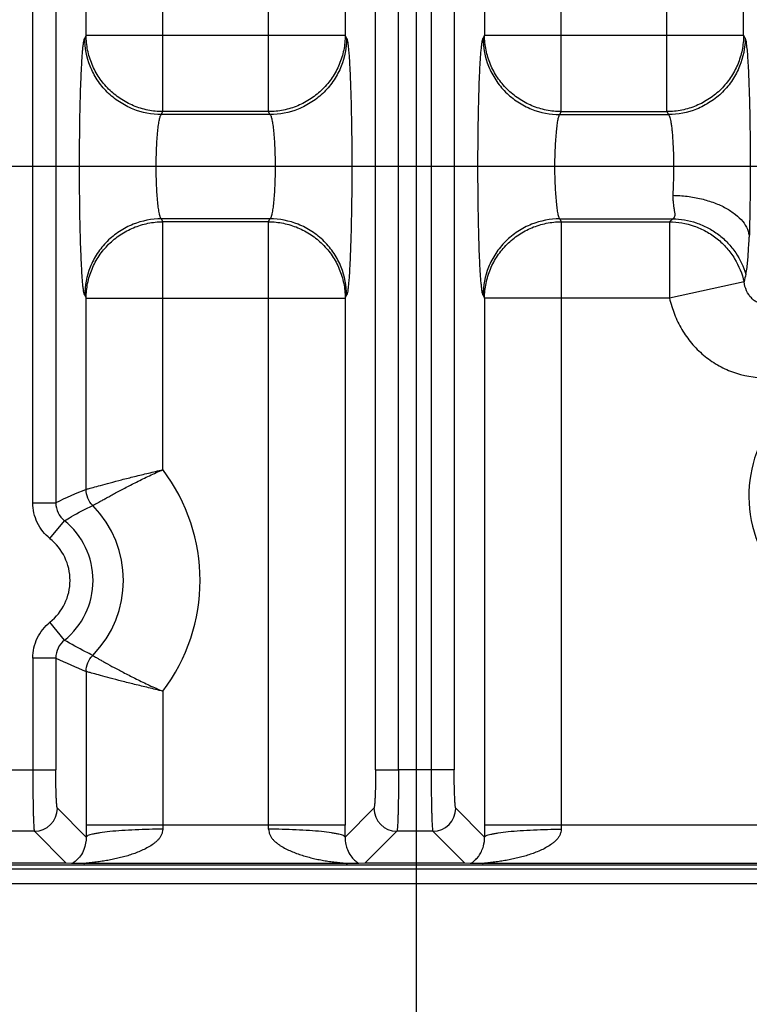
# Model space of a CAD drawing. Header units: inches. Extents: x 0 to 34, y 0 to 22.
# Tile 5 of 57: x 9.5 to 10.4, y 9.2 to 10.5. Entities that reach past the tile are written whole.
import ezdxf

# ---------------------------------------------------------------- set-up
doc = ezdxf.new("R2010")
doc.units = ezdxf.units.IN
doc.header["$LTSCALE"] = 1.87
doc.header["$MEASUREMENT"] = 0
doc.layers.get('0').update_dxf_attribs({"linetype": 'CONTINUOUS'})
doc.layers.add('DIMENSIONS', color=7, linetype='CONTINUOUS')
doc.styles.get("Standard").update_dxf_attribs({"font": 'txt', "width": 0.8})
doc.dimstyles.new('DIMSTYLE_1', dxfattribs={"dimtxt": 0.125, "dimasz": 0.18, "dimexe": 0.125, "dimexo": 0.0625, "dimgap": 0.09, "dimtad": 0, "dimtih": 1, "dimtoh": 1, "dimzin": 4, "dimdsep": 46, "dimtxsty": 'STANDARD', "dimblk": '_FILLED', "dimblk1": '_FILLED', "dimblk2": '_FILLED', "dimcen": 0.09, "dimadec": 0, "dimazin": 0, "dimtp": 0.01, "dimtm": 0.01, "dimtfac": 1, "dimtofl": 0, "dimtmove": 0, "dimatfit": 3, "dimldrblk": '_FILLED', "dimfxl": 1, "dimtolj": 1, "dimtzin": 4, "dimarcsym": 0})

# ---------------------------------------------------------------- blocks, each defined once
blk = doc.blocks.new('*D0')
at = {"layer": 'DIMENSIONS', "color": 2, "linetype": 'CONTINUOUS'}
blk.add_line((10.822, 10.2592), (8.101, 10.2592), dxfattribs=at)
at = {"layer": 'DIMENSIONS', "color": 2, "linetype": 'CONTINUOUS', "insert": (8.0385, 10.3217), "char_height": 0.125, "width": 1.025, "attachment_point": 3, "rotation": 0.0002, "line_spacing_factor": 0.9}
blk.add_mtext('.93{\\Ftxt.shx;\\W1.000000;\\H0.125000; }[23.7]', dxfattribs=at)
blk = doc.blocks.new('_FILLED')
at = {"color": 0, "linetype": 'BYBLOCK'}
blk.add_solid([(0, 0), (-1, 0.1736), (-1, -0.1736)], dxfattribs=at)
blk = doc.blocks.new('*D1')
at = {"layer": 'DIMENSIONS', "color": 2, "linetype": 'CONTINUOUS'}
blk.add_line((15.7686, 9.3243), (8.101, 9.3243), dxfattribs=at)
at = {"layer": 'DIMENSIONS', "color": 2, "linetype": 'CONTINUOUS', "insert": (8.0385, 9.3868), "char_height": 0.125, "width": 0.725, "attachment_point": 3, "rotation": 0.0002, "line_spacing_factor": 0.9}
blk.add_mtext('.00{\\Ftxt.shx;\\W1.000000;\\H0.125000; }[0]', dxfattribs=at)
blk = doc.blocks.new('*D2')
at = {"layer": 'DIMENSIONS', "color": 2, "linetype": 'CONTINUOUS'}
blk.add_line((9.7851, 11.0592), (8.101, 11.0592), dxfattribs=at)
at = {"layer": 'DIMENSIONS', "color": 2, "linetype": 'CONTINUOUS', "insert": (8.0385, 11.1217), "char_height": 0.125, "width": 1.125, "attachment_point": 3, "rotation": 0.0002, "line_spacing_factor": 0.9}
blk.add_mtext('1.73{\\Ftxt.shx;\\W1.000000;\\H0.125000; }[44.1]', dxfattribs=at)
blk = doc.blocks.new('*D3')
at = {"layer": 'DIMENSIONS', "color": 2, "linetype": 'CONTINUOUS'}
blk.add_line((10.822, 11.8592), (8.101, 11.8592), dxfattribs=at)
at = {"layer": 'DIMENSIONS', "color": 2, "linetype": 'CONTINUOUS', "insert": (8.0385, 11.9217), "char_height": 0.125, "width": 1.125, "attachment_point": 3, "rotation": 0.0002, "line_spacing_factor": 0.9}
blk.add_mtext('2.53{\\Ftxt.shx;\\W1.000000;\\H0.125000; }[64.4]', dxfattribs=at)
blk = doc.blocks.new('*D4')
at = {"layer": 'DIMENSIONS', "color": 2, "linetype": 'CONTINUOUS'}
blk.add_line((9.9726, 10.8716), (9.9726, 8.6368), dxfattribs=at)
at = {"layer": 'DIMENSIONS', "color": 2, "linetype": 'CONTINUOUS', "insert": (9.9101, 8.5743), "char_height": 0.125, "width": 1.125, "attachment_point": 3, "rotation": 90, "line_spacing_factor": 0.9}
blk.add_mtext('1.18{\\Ftxt.shx;\\W1.000000;\\H0.125000; }[30.1]', dxfattribs=at)
blk = doc.blocks.new('*D6')
at = {"layer": 'DIMENSIONS', "color": 2, "linetype": 'CONTINUOUS'}
blk.add_line((11.0095, 10.0716), (11.0095, 8.6368), dxfattribs=at)
at = {"layer": 'DIMENSIONS', "color": 2, "linetype": 'CONTINUOUS', "insert": (10.947, 8.5743), "char_height": 0.125, "width": 1.125, "attachment_point": 3, "rotation": 90, "line_spacing_factor": 0.9}
blk.add_mtext('2.22{\\Ftxt.shx;\\W1.000000;\\H0.125000; }[56.4]', dxfattribs=at)
blk = doc.blocks.new('*D7')
at = {"layer": 'DIMENSIONS', "color": 2, "linetype": 'CONTINUOUS'}
blk.add_line((16.7205, 10.0716), (16.7205, 8.6368), dxfattribs=at)
at = {"layer": 'DIMENSIONS', "color": 2, "linetype": 'CONTINUOUS', "insert": (16.658, 8.5743), "char_height": 0.125, "width": 1.225, "attachment_point": 3, "rotation": 90, "line_spacing_factor": 0.9}
blk.add_mtext('7.93{\\Ftxt.shx;\\W1.000000;\\H0.125000; }[201.5]', dxfattribs=at)
blk = doc.blocks.new('*D8')
at = {"layer": 'DIMENSIONS', "color": 2, "linetype": 'CONTINUOUS'}
blk.add_line((22.9515, 10.0716), (22.9515, 8.6368), dxfattribs=at)
at = {"layer": 'DIMENSIONS', "color": 2, "linetype": 'CONTINUOUS', "insert": (22.889, 8.5743), "char_height": 0.125, "width": 1.325, "attachment_point": 3, "rotation": 90, "line_spacing_factor": 0.9}
blk.add_mtext('14.16{\\Ftxt.shx;\\W1.000000;\\H0.125000; }[359.7]', dxfattribs=at)
blk = doc.blocks.new('*D9')
at = {"layer": 'DIMENSIONS', "color": 2, "linetype": 'CONTINUOUS'}
blk.add_line((23.9905, 10.8716), (23.9905, 8.6368), dxfattribs=at)
at = {"layer": 'DIMENSIONS', "color": 2, "linetype": 'CONTINUOUS', "insert": (23.928, 8.5743), "char_height": 0.125, "width": 1.325, "attachment_point": 3, "rotation": 90, "line_spacing_factor": 0.9}
blk.add_mtext('15.20{\\Ftxt.shx;\\W1.000000;\\H0.125000; }[386.1]', dxfattribs=at)

msp = doc.modelspace()

# ---------------------------------------------------------------- linework, layer by layer
at = {"color": 7, "linetype": 'CONTINUOUS'}
for p, q in [((9.4729, 9.8209), (9.4729, 12.2966)), ((9.5029, 12.2966), (9.5029, 9.8209)), ((9.6423, 10.3305), (9.6423, 11.787)), ((10.2994, 10.3305), (10.2994, 11.787)), ((9.5424, 10.4301), (9.5424, 11.6874)), ((10.3993, 10.4301), (10.3993, 11.6874)), ((9.88, 10.8563), (9.88, 10.4301)), ((9.9196, 9.4728), (9.9196, 10.8616)), ((9.9495, 9.4728), (9.9495, 10.8616)), ((9.9921, 10.8616), (9.9921, 9.4728)), ((10.0221, 10.8616), (10.0221, 9.4728)), ((10.0616, 10.8564), (10.0616, 10.4301)), ((9.7801, 10.3305), (9.7801, 10.8198)), ((10.1615, 10.3305), (10.1615, 10.8198)), ((9.5424, 10.4301), (9.5405, 10.4263)), ((9.5424, 10.4301), (9.88, 10.4301)), ((9.8819, 10.4263), (9.88, 10.4301)), ((10.0616, 10.4301), (10.0597, 10.4263)), ((10.0616, 10.4301), (10.3993, 10.4301)), ((10.4012, 10.4263), (10.3993, 10.4301)), ((9.6404, 10.3267), (9.6423, 10.3305)), ((9.782, 10.3267), (9.6404, 10.3267)), ((9.7801, 10.3305), (9.6423, 10.3305)), ((9.782, 10.3267), (9.7801, 10.3305)), ((10.1596, 10.3267), (10.1615, 10.3305)), ((10.1596, 10.3267), (10.3013, 10.3267)), ((10.1615, 10.3305), (10.2994, 10.3305)), ((10.2994, 10.3305), (10.3013, 10.3267)), ((9.6404, 10.1908), (9.6423, 10.187)), ((9.782, 10.1908), (9.6404, 10.1908)), ((9.6423, 9.8641), (9.6423, 10.187)), ((9.7801, 10.187), (9.6423, 10.187)), ((9.7801, 10.187), (9.782, 10.1908)), ((9.7801, 9.4008), (9.7801, 10.187)), ((10.1596, 10.1908), (10.1615, 10.187)), ((10.1596, 10.1908), (10.3068, 10.1908)), ((10.1615, 10.187), (10.1615, 9.4008)), ((10.1615, 10.187), (10.3026, 10.187)), ((10.3026, 10.187), (10.3068, 10.1908)), ((10.3026, 10.187), (10.3026, 10.0874)), ((10.4021, 10.1189), (10.4037, 10.1273)), ((10.3998, 10.1088), (10.3026, 10.0874)), ((9.5405, 10.0912), (9.5424, 10.0874)), ((9.5424, 9.8383), (9.5424, 10.0874)), ((9.5424, 10.0874), (9.88, 10.0874)), ((9.88, 10.0874), (9.8819, 10.0912)), ((9.88, 10.0874), (9.88, 9.4008)), ((10.0597, 10.0912), (10.0616, 10.0874)), ((10.0616, 10.0874), (10.0616, 9.4008)), ((10.3026, 10.0874), (10.0616, 10.0874)), ((9.4729, 9.8209), (9.5029, 9.8209)), ((9.4953, 9.7742), (9.5141, 9.7975)), ((9.5141, 9.642), (9.4953, 9.6653)), ((9.4729, 9.6186), (9.4729, 9.4728)), ((9.5029, 9.6186), (9.4729, 9.6186)), ((9.5029, 9.6186), (9.5029, 9.4728)), ((9.5424, 9.6011), (9.5424, 9.4008)), ((9.6423, 9.5754), (9.6423, 9.4008)), ((9.4303, 9.4728), (9.5029, 9.4728)), ((9.9196, 9.4728), (9.9495, 9.4728)), ((10.0221, 9.4728), (9.9495, 9.4728)), ((9.5424, 9.3854), (9.5049, 9.4229)), ((9.9175, 9.4229), (9.88, 9.3854)), ((10.0617, 9.3854), (10.0242, 9.4229)), ((9.475, 9.3929), (9.4282, 9.3929)), ((9.475, 9.3929), (9.5166, 9.3513)), ((9.88, 9.4008), (9.5424, 9.4008)), ((9.9058, 9.3513), (9.9475, 9.3929)), ((9.9942, 9.3929), (9.9475, 9.3929)), ((9.9942, 9.3929), (10.0358, 9.3513)), ((10.9185, 9.4008), (10.0616, 9.4008)), ((8.8888, 9.3491), (24.5821, 9.3491)), ((11.8162, 9.3437), (8.8996, 9.3437)), ((9.5166, 9.3513), (9.3866, 9.3513)), ((9.5234, 9.3511), (9.5166, 9.3513)), ((9.5404, 9.3508), (9.5248, 9.351)), ((9.882, 9.3508), (9.5404, 9.3508)), ((9.8977, 9.351), (9.882, 9.3508)), ((9.9058, 9.3513), (9.8977, 9.351)), ((10.0358, 9.3513), (9.9058, 9.3513)), ((10.0427, 9.3511), (10.0358, 9.3513)), ((10.0597, 9.3508), (10.044, 9.351)), ((10.9205, 9.3508), (10.0597, 9.3508))]:
    msp.add_line(p, q, dxfattribs=at)
for centre, radius, start, end in [((11.1521, 9.9397), 0.7711, 166.5658, 167.3364), ((10.5716, 9.8297), 0.1655, 111.4776, 80.4161), ((9.4516, 9.7197), 0.2392, 322.87, 37.1281), ((9.8167, 9.1632), 0.7287, 112.1141, 115.5129), ((9.5328, 9.8209), 0.0299, 179.9375, 231.2942), ((9.4516, 9.7197), 0.1393, 315.5173, 44.4783), ((9.4516, 9.7197), 0.0998, 308.7649, 51.2314), ((9.4516, 9.7197), 0.0698, 308.7651, 51.2349), ((9.5328, 9.6186), 0.0299, 128.7073, 180.0694), ((9.8241, 10.293), 0.747, 244.5285, 247.8443), ((9.4749, 9.4229), 0.03, 270.1309, 359.8692), ((9.9475, 9.4229), 0.03, 180.129, 269.871), ((9.9941, 9.4229), 0.03, 270.1309, 359.8692), ((12.9962, 9.4009), 3.4538, 180.001, 180.2574), ((10.0213, 9.4008), 0.379, 180.001, 180.7798), ((9.4016, 9.4008), 0.3786, 359.2199, 359.9995), ((6.448, 9.4008), 3.4321, 359.7418, 359.9998), ((13.5156, 9.4009), 3.454, 180.001, 180.2574), ((10.5405, 9.4008), 0.379, 180.001, 180.7798), ((9.4967, 9.3914), 0.0491, 304.8391, 306.1445), ((9.9188, 9.383), 0.0383, 234.6961, 236.482), ((9.5137, 9.1131), 0.2382, 87.3274, 87.6485), ((10.0329, 9.1131), 0.2382, 87.3274, 87.6485)]:
    msp.add_arc(centre, radius, start, end, dxfattribs=at)
for points, knots in [([(9.6423, 10.3305), (9.6358, 10.3305), (9.6227, 10.3319), (9.6039, 10.3376), (9.5866, 10.3469), (9.5713, 10.3594), (9.5588, 10.3745), (9.5495, 10.3918), (9.5438, 10.4106), (9.5424, 10.4236), (9.5424, 10.4301)], [0, 0, 0, 0, 0.124969, 0.250224, 0.375349, 0.500456, 0.625494, 0.750422, 0.87538, 1, 1, 1, 1]), ([(9.88, 10.4301), (9.88, 10.4236), (9.8787, 10.4106), (9.8729, 10.3918), (9.8636, 10.3745), (9.8511, 10.3594), (9.8359, 10.3469), (9.8185, 10.3376), (9.7997, 10.3319), (9.7866, 10.3305), (9.7801, 10.3305)], [0, 0, 0, 0, 0.12462, 0.249578, 0.374506, 0.499544, 0.624651, 0.749776, 0.875031, 1, 1, 1, 1]), ([(10.1615, 10.3305), (10.155, 10.3305), (10.142, 10.3319), (10.1231, 10.3376), (10.1058, 10.3469), (10.0906, 10.3594), (10.0781, 10.3745), (10.0687, 10.3918), (10.063, 10.4106), (10.0616, 10.4236), (10.0616, 10.4301)], [0, 0, 0, 0, 0.124969, 0.250224, 0.375349, 0.500456, 0.625494, 0.750422, 0.87538, 1, 1, 1, 1]), ([(10.3993, 10.4301), (10.3992, 10.4236), (10.3979, 10.4106), (10.3921, 10.3918), (10.3828, 10.3745), (10.3703, 10.3594), (10.3551, 10.3469), (10.3377, 10.3376), (10.3189, 10.3319), (10.3059, 10.3305), (10.2994, 10.3305)], [0, 0, 0, 0, 0.12462, 0.249578, 0.374506, 0.499544, 0.624651, 0.749776, 0.875031, 1, 1, 1, 1]), ([(9.5405, 10.0912), (9.5404, 10.0915), (9.5401, 10.0922), (9.5396, 10.0941), (9.5391, 10.0972), (9.5384, 10.1021), (9.5378, 10.1083), (9.5372, 10.1158), (9.5367, 10.1245), (9.5362, 10.1344), (9.5355, 10.1497), (9.5348, 10.1709), (9.5342, 10.1984), (9.5339, 10.2281), (9.5338, 10.2587), (9.5339, 10.2894), (9.5342, 10.319), (9.5348, 10.3466), (9.5355, 10.3678), (9.5362, 10.3831), (9.5367, 10.393), (9.5372, 10.4017), (9.5378, 10.4092), (9.5384, 10.4154), (9.5391, 10.4203), (9.5396, 10.4234), (9.5401, 10.4253), (9.5404, 10.426), (9.5405, 10.4263)], [0, 0, 0, 0, 0.002868, 0.006682, 0.017233, 0.031754, 0.050298, 0.072777, 0.098949, 0.128562, 0.161357, 0.235303, 0.318315, 0.407564, 0.499979, 0.592395, 0.681645, 0.76466, 0.838609, 0.871407, 0.901023, 0.927198, 0.949679, 0.968225, 0.982749, 0.993306, 0.997126, 1, 1, 1, 1]), ([(9.6404, 10.3267), (9.6279, 10.3267), (9.6085, 10.3305), (9.5854, 10.3426), (9.5694, 10.3555), (9.5565, 10.3714), (9.5443, 10.3945), (9.5405, 10.4139), (9.5405, 10.4263)], [0, 0, 0, 0, 0.239724, 0.368828, 0.500468, 0.632029, 0.760919, 1, 1, 1, 1]), ([(9.8819, 10.4263), (9.8819, 10.4139), (9.8781, 10.3945), (9.866, 10.3714), (9.8531, 10.3555), (9.837, 10.3426), (9.8139, 10.3305), (9.7945, 10.3267), (9.782, 10.3267)], [0, 0, 0, 0, 0.23908, 0.36797, 0.499532, 0.631171, 0.760276, 1, 1, 1, 1]), ([(9.8819, 10.4263), (9.8821, 10.426), (9.8823, 10.4253), (9.8828, 10.4234), (9.8834, 10.4203), (9.884, 10.4154), (9.8846, 10.4092), (9.8852, 10.4017), (9.8857, 10.393), (9.8863, 10.3831), (9.8869, 10.3678), (9.8876, 10.3466), (9.8882, 10.319), (9.8886, 10.2894), (9.8887, 10.2587), (9.8886, 10.2281), (9.8882, 10.1984), (9.8876, 10.1709), (9.8869, 10.1497), (9.8863, 10.1344), (9.8857, 10.1245), (9.8852, 10.1158), (9.8846, 10.1083), (9.884, 10.1021), (9.8834, 10.0972), (9.8828, 10.0941), (9.8823, 10.0922), (9.8821, 10.0915), (9.8819, 10.0912)], [0, 0, 0, 0, 0.002873, 0.006691, 0.017245, 0.031767, 0.050312, 0.072793, 0.098968, 0.128585, 0.161383, 0.235333, 0.318347, 0.407598, 0.500014, 0.592429, 0.681678, 0.76469, 0.838635, 0.87143, 0.901043, 0.927215, 0.949693, 0.968238, 0.982761, 0.993315, 0.997131, 1, 1, 1, 1]), ([(10.0597, 10.0912), (10.0596, 10.0915), (10.0593, 10.0922), (10.0589, 10.0941), (10.0583, 10.0972), (10.0577, 10.1021), (10.0571, 10.1083), (10.0565, 10.1158), (10.0559, 10.1245), (10.0554, 10.1344), (10.0547, 10.1497), (10.0541, 10.1709), (10.0535, 10.1984), (10.0531, 10.2281), (10.053, 10.2587), (10.0531, 10.2894), (10.0535, 10.319), (10.0541, 10.3466), (10.0547, 10.3678), (10.0554, 10.3831), (10.0559, 10.393), (10.0565, 10.4017), (10.0571, 10.4092), (10.0577, 10.4154), (10.0583, 10.4203), (10.0589, 10.4234), (10.0593, 10.4253), (10.0596, 10.426), (10.0597, 10.4263)], [0, 0, 0, 0, 0.002868, 0.006682, 0.017233, 0.031754, 0.050298, 0.072777, 0.098949, 0.128562, 0.161357, 0.235303, 0.318315, 0.407564, 0.499979, 0.592395, 0.681645, 0.76466, 0.838609, 0.871407, 0.901023, 0.927198, 0.949679, 0.968225, 0.982749, 0.993306, 0.997126, 1, 1, 1, 1]), ([(10.0597, 10.4263), (10.0598, 10.4139), (10.0635, 10.3945), (10.0757, 10.3714), (10.0886, 10.3555), (10.1046, 10.3426), (10.1278, 10.3305), (10.1472, 10.3267), (10.1596, 10.3267)], [0, 0, 0, 0, 0.239081, 0.367971, 0.499532, 0.631172, 0.760276, 1, 1, 1, 1]), ([(10.4012, 10.4263), (10.4011, 10.4139), (10.3974, 10.3945), (10.3852, 10.3714), (10.3723, 10.3555), (10.3563, 10.3426), (10.3331, 10.3305), (10.3137, 10.3267), (10.3013, 10.3267)], [0, 0, 0, 0, 0.23908, 0.36797, 0.499531, 0.631171, 0.760275, 1, 1, 1, 1]), ([(10.4012, 10.4263), (10.4014, 10.4259), (10.4017, 10.4248), (10.4022, 10.4228), (10.4026, 10.4202), (10.4032, 10.4153), (10.404, 10.4077), (10.4048, 10.3966), (10.4055, 10.3833), (10.4061, 10.3679), (10.4067, 10.3507), (10.4072, 10.332), (10.4075, 10.3121), (10.4078, 10.2841), (10.4079, 10.2486), (10.4076, 10.207), (10.407, 10.1799), (10.4067, 10.1669)], [0, 0, 0, 0, 0.005426, 0.013262, 0.023571, 0.036387, 0.069586, 0.112411, 0.164063, 0.223658, 0.290222, 0.362703, 0.439874, 0.520466, 0.686538, 0.849964, 1, 1, 1, 1]), ([(9.6404, 10.1908), (9.6401, 10.191), (9.6396, 10.1918), (9.639, 10.1932), (9.6384, 10.1952), (9.6375, 10.1989), (9.6366, 10.2047), (9.6356, 10.2131), (9.6348, 10.2231), (9.6342, 10.2343), (9.6338, 10.2463), (9.6336, 10.2588), (9.6338, 10.2712), (9.6342, 10.2832), (9.6348, 10.2944), (9.6356, 10.3044), (9.6366, 10.3128), (9.6375, 10.3186), (9.6384, 10.3223), (9.639, 10.3243), (9.6396, 10.3257), (9.6401, 10.3265), (9.6404, 10.3267)], [0, 0, 0, 0, 0.007878, 0.019223, 0.034303, 0.053157, 0.101842, 0.163862, 0.237325, 0.319729, 0.408323, 0.50005, 0.591772, 0.680359, 0.762747, 0.836193, 0.898195, 0.946863, 0.965711, 0.980785, 0.992125, 1, 1, 1, 1]), ([(9.782, 10.3267), (9.7823, 10.3265), (9.7828, 10.3257), (9.7835, 10.3243), (9.7841, 10.3223), (9.7849, 10.3186), (9.7859, 10.3127), (9.7868, 10.3044), (9.7876, 10.2944), (9.7882, 10.2832), (9.7886, 10.2712), (9.7888, 10.2587), (9.7886, 10.2463), (9.7882, 10.2342), (9.7876, 10.2231), (9.7868, 10.2131), (9.7859, 10.2047), (9.7849, 10.1989), (9.7841, 10.1952), (9.7835, 10.1932), (9.7828, 10.1918), (9.7823, 10.191), (9.782, 10.1908)], [0, 0, 0, 0, 0.007881, 0.019231, 0.034316, 0.053174, 0.101867, 0.163892, 0.237358, 0.319762, 0.408354, 0.500078, 0.591796, 0.680378, 0.762762, 0.836204, 0.898201, 0.946866, 0.965713, 0.980786, 0.992125, 1, 1, 1, 1]), ([(10.1596, 10.3267), (10.1593, 10.3265), (10.1588, 10.3257), (10.1582, 10.3243), (10.1576, 10.3223), (10.1567, 10.3186), (10.1558, 10.3128), (10.1549, 10.3044), (10.1541, 10.2944), (10.1534, 10.2832), (10.153, 10.2712), (10.1529, 10.2587), (10.153, 10.2463), (10.1534, 10.2343), (10.1541, 10.2231), (10.1549, 10.2131), (10.1558, 10.2047), (10.1567, 10.1989), (10.1576, 10.1952), (10.1582, 10.1932), (10.1588, 10.1918), (10.1593, 10.191), (10.1596, 10.1908)], [0, 0, 0, 0, 0.007878, 0.019223, 0.034303, 0.053156, 0.101841, 0.16386, 0.237322, 0.319726, 0.408319, 0.500046, 0.591769, 0.680357, 0.762745, 0.836192, 0.898194, 0.946862, 0.965711, 0.980784, 0.992124, 1, 1, 1, 1]), ([(10.3013, 10.3267), (10.3014, 10.3266), (10.3018, 10.3261), (10.3025, 10.3249), (10.3032, 10.3226), (10.3041, 10.3192), (10.3048, 10.3147), (10.3056, 10.3093), (10.3065, 10.3005), (10.3073, 10.288), (10.3079, 10.2718), (10.308, 10.2546), (10.3077, 10.2378), (10.3071, 10.2268), (10.3068, 10.2215)], [0, 0, 0, 0, 0.006687, 0.015436, 0.039788, 0.073541, 0.116514, 0.168082, 0.227424, 0.365819, 0.522729, 0.68798, 0.850876, 1, 1, 1, 1]), ([(10.3068, 10.2215), (10.3131, 10.2214), (10.3257, 10.2205), (10.344, 10.2172), (10.3609, 10.2121), (10.3759, 10.2054), (10.3884, 10.1973), (10.3981, 10.1881), (10.4045, 10.1779), (10.4064, 10.1705), (10.4067, 10.1669)], [0, 0, 0, 0, 0.155607, 0.308157, 0.453076, 0.587322, 0.708813, 0.816902, 0.912777, 1, 1, 1, 1]), ([(10.3068, 10.2215), (10.3069, 10.2194), (10.3072, 10.2155), (10.3076, 10.2098), (10.3083, 10.2048), (10.309, 10.201), (10.3095, 10.1984), (10.3097, 10.1963), (10.3096, 10.194), (10.3085, 10.1919), (10.3074, 10.191), (10.3068, 10.1908)], [0, 0, 0, 0, 0.195174, 0.37351, 0.532844, 0.67091, 0.730801, 0.784079, 0.871609, 0.940545, 1, 1, 1, 1]), ([(9.6404, 10.1908), (9.6279, 10.1908), (9.6085, 10.187), (9.5854, 10.1749), (9.5694, 10.162), (9.5565, 10.1461), (9.5443, 10.123), (9.5405, 10.1036), (9.5405, 10.0912)], [0, 0, 0, 0, 0.23972, 0.368822, 0.500462, 0.632024, 0.760915, 1, 1, 1, 1]), ([(9.5424, 10.0874), (9.5424, 10.0939), (9.5438, 10.1069), (9.5495, 10.1257), (9.5588, 10.143), (9.5713, 10.1581), (9.5866, 10.1706), (9.6039, 10.1799), (9.6227, 10.1856), (9.6358, 10.187), (9.6423, 10.187)], [0, 0, 0, 0, 0.12462, 0.249578, 0.374506, 0.499544, 0.624651, 0.749776, 0.875031, 1, 1, 1, 1]), ([(9.7801, 10.187), (9.7866, 10.187), (9.7997, 10.1856), (9.8185, 10.1799), (9.8359, 10.1706), (9.8511, 10.1581), (9.8636, 10.143), (9.8729, 10.1257), (9.8787, 10.1069), (9.88, 10.0939), (9.88, 10.0874)], [0, 0, 0, 0, 0.124969, 0.250224, 0.375349, 0.500456, 0.625494, 0.750422, 0.87538, 1, 1, 1, 1]), ([(9.8819, 10.0912), (9.8819, 10.1036), (9.8781, 10.123), (9.866, 10.1461), (9.8531, 10.162), (9.837, 10.1749), (9.8139, 10.187), (9.7945, 10.1908), (9.782, 10.1908)], [0, 0, 0, 0, 0.239084, 0.367976, 0.499538, 0.631178, 0.76028, 1, 1, 1, 1]), ([(10.1596, 10.1908), (10.1472, 10.1908), (10.1278, 10.187), (10.1046, 10.1749), (10.0886, 10.162), (10.0757, 10.1461), (10.0635, 10.123), (10.0598, 10.1036), (10.0597, 10.0912)], [0, 0, 0, 0, 0.23972, 0.368822, 0.500462, 0.632024, 0.760915, 1, 1, 1, 1]), ([(10.0616, 10.0874), (10.0616, 10.0939), (10.063, 10.1069), (10.0687, 10.1257), (10.0781, 10.143), (10.0906, 10.1581), (10.1058, 10.1706), (10.1231, 10.1799), (10.142, 10.1856), (10.155, 10.187), (10.1615, 10.187)], [0, 0, 0, 0, 0.12462, 0.249578, 0.374506, 0.499544, 0.624651, 0.749776, 0.875031, 1, 1, 1, 1]), ([(10.3026, 10.187), (10.3134, 10.1869), (10.3301, 10.184), (10.3506, 10.1749), (10.3651, 10.1652), (10.3776, 10.1531), (10.391, 10.135), (10.3973, 10.1193), (10.3998, 10.1088)], [0, 0, 0, 0, 0.241951, 0.369865, 0.499747, 0.629667, 0.757692, 1, 1, 1, 1]), ([(10.3068, 10.1908), (10.3172, 10.1907), (10.3331, 10.188), (10.3528, 10.1796), (10.3668, 10.1707), (10.379, 10.1597), (10.3923, 10.1431), (10.3992, 10.1287), (10.4021, 10.1189)], [0, 0, 0, 0, 0.244566, 0.372705, 0.502294, 0.631561, 0.758792, 1, 1, 1, 1]), ([(10.4037, 10.1273), (10.4041, 10.1302), (10.4048, 10.1362), (10.4056, 10.1494), (10.4061, 10.1598), (10.4067, 10.1669)], [0, 0, 0, 0, 0.217443, 0.458463, 1, 1, 1, 1]), ([(10.4279, 10.0797), (10.4262, 10.0797), (10.4228, 10.0799), (10.4178, 10.0815), (10.4132, 10.0841), (10.4077, 10.0889), (10.4025, 10.0972), (10.4003, 10.1048), (10.3998, 10.1088)], [0, 0, 0, 0, 0.115324, 0.231088, 0.349089, 0.47054, 0.726373, 1, 1, 1, 1]), ([(10.3026, 10.0874), (10.3044, 10.0803), (10.3087, 10.0663), (10.3182, 10.0464), (10.331, 10.0284), (10.3466, 10.0129), (10.3647, 10.0002), (10.3912, 9.9876), (10.4133, 9.984), (10.4279, 9.9837)], [0, 0, 0, 0, 0.125066, 0.250171, 0.375181, 0.500395, 0.625628, 0.750653, 1, 1, 1, 1]), ([(9.5424, 9.8383), (9.5427, 9.8384), (9.5436, 9.8387), (9.5454, 9.8392), (9.5481, 9.84), (9.5534, 9.8415), (9.562, 9.8439), (9.5744, 9.8472), (9.5892, 9.8511), (9.6059, 9.8553), (9.6238, 9.8596), (9.6361, 9.8626), (9.6423, 9.8641)], [0, 0, 0, 0, 0.008971, 0.027305, 0.054726, 0.090958, 0.188102, 0.314124, 0.464, 0.632366, 0.813409, 1, 1, 1, 1]), ([(9.551, 9.8173), (9.5511, 9.8174), (9.5514, 9.8175), (9.5522, 9.818), (9.5537, 9.8189), (9.5561, 9.8202), (9.5594, 9.822), (9.5633, 9.8242), (9.568, 9.8268), (9.5734, 9.8297), (9.5817, 9.8342), (9.5933, 9.8404), (9.6085, 9.8482), (9.625, 9.8563), (9.6364, 9.8616), (9.6423, 9.8641)], [0, 0, 0, 0, 0.003384, 0.009077, 0.027331, 0.054605, 0.09069, 0.135135, 0.187404, 0.246951, 0.313161, 0.462956, 0.6314, 0.812701, 1, 1, 1, 1]), ([(9.4953, 9.7742), (9.4918, 9.777), (9.4855, 9.7833), (9.4783, 9.7948), (9.4739, 9.8075), (9.4729, 9.8164), (9.4729, 9.8209)], [0, 0, 0, 0, 0.249923, 0.500004, 0.750068, 1, 1, 1, 1]), ([(9.5141, 9.7975), (9.5171, 9.7993), (9.5291, 9.8064), (9.5416, 9.8128), (9.551, 9.8174)], [0, 0, 0, 0, 0.250969, 1, 1, 1, 1]), ([(9.4729, 9.6186), (9.4729, 9.6231), (9.4739, 9.632), (9.4783, 9.6447), (9.4855, 9.6562), (9.4918, 9.6625), (9.4953, 9.6653)], [0, 0, 0, 0, 0.249933, 0.499996, 0.750077, 1, 1, 1, 1]), ([(9.551, 9.6221), (9.5478, 9.6237), (9.5353, 9.6299), (9.523, 9.6366), (9.5141, 9.642)], [0, 0, 0, 0, 0.249135, 1, 1, 1, 1]), ([(9.551, 9.6221), (9.5512, 9.622), (9.552, 9.6215), (9.5536, 9.6205), (9.556, 9.6191), (9.5592, 9.6172), (9.5631, 9.615), (9.5697, 9.6112), (9.5796, 9.6059), (9.5931, 9.5988), (9.6083, 9.591), (9.6249, 9.583), (9.6364, 9.5779), (9.6423, 9.5754)], [0, 0, 0, 0, 0.00893, 0.02707, 0.054207, 0.090132, 0.134522, 0.186803, 0.312613, 0.462582, 0.631302, 0.812871, 1, 1, 1, 1]), ([(9.6423, 9.5754), (9.6361, 9.5769), (9.6238, 9.5799), (9.6059, 9.5842), (9.5892, 9.5884), (9.5744, 9.5923), (9.562, 9.5956), (9.5534, 9.598), (9.5481, 9.5995), (9.5454, 9.6003), (9.5436, 9.6008), (9.5427, 9.6011), (9.5424, 9.6011)], [0, 0, 0, 0, 0.186557, 0.367525, 0.535863, 0.685776, 0.811852, 0.909035, 0.945272, 0.972698, 0.991034, 1, 1, 1, 1]), ([(9.4729, 9.4728), (9.4729, 9.4678), (9.4729, 9.4578), (9.473, 9.4434), (9.4732, 9.43), (9.4734, 9.4197), (9.4736, 9.4124), (9.4738, 9.4077), (9.474, 9.4036), (9.4741, 9.4002), (9.4743, 9.3974), (9.4745, 9.3954), (9.4746, 9.3943), (9.4747, 9.3936), (9.4748, 9.3932), (9.4749, 9.393), (9.475, 9.3929)], [0, 0, 0, 0, 0.189386, 0.372618, 0.542007, 0.69158, 0.757235, 0.816039, 0.867479, 0.911045, 0.946281, 0.972942, 0.983004, 0.990863, 0.996515, 1, 1, 1, 1]), ([(9.5049, 9.4229), (9.5048, 9.423), (9.5047, 9.4235), (9.5045, 9.4244), (9.5043, 9.4257), (9.5041, 9.4274), (9.5039, 9.4296), (9.5037, 9.4332), (9.5034, 9.4386), (9.5032, 9.446), (9.503, 9.4544), (9.5029, 9.4634), (9.5029, 9.4697), (9.5029, 9.4728)], [0, 0, 0, 0, 0.010556, 0.028741, 0.055027, 0.089745, 0.133048, 0.184475, 0.30915, 0.458644, 0.627775, 0.810813, 1, 1, 1, 1]), ([(9.9196, 9.4728), (9.9196, 9.4696), (9.9195, 9.4634), (9.9194, 9.4544), (9.9193, 9.446), (9.919, 9.4386), (9.9187, 9.4332), (9.9185, 9.4296), (9.9183, 9.4274), (9.9181, 9.4257), (9.9179, 9.4244), (9.9177, 9.4235), (9.9176, 9.423), (9.9175, 9.4229)], [0, 0, 0, 0, 0.189179, 0.372208, 0.541334, 0.690827, 0.815498, 0.866923, 0.910227, 0.944948, 0.971242, 0.989434, 1, 1, 1, 1]), ([(9.9495, 9.4728), (9.9495, 9.4677), (9.9495, 9.4578), (9.9494, 9.4434), (9.9492, 9.43), (9.949, 9.4197), (9.9488, 9.4124), (9.9486, 9.4077), (9.9485, 9.4036), (9.9483, 9.4002), (9.9481, 9.3974), (9.9479, 9.3954), (9.9478, 9.3943), (9.9477, 9.3936), (9.9476, 9.3932), (9.9475, 9.393), (9.9475, 9.3929)], [0, 0, 0, 0, 0.189392, 0.372628, 0.542017, 0.691588, 0.757242, 0.816044, 0.867482, 0.911047, 0.946281, 0.972942, 0.983003, 0.990862, 0.996515, 1, 1, 1, 1]), ([(9.9921, 9.4728), (9.9921, 9.4677), (9.9921, 9.4578), (9.9922, 9.4434), (9.9924, 9.43), (9.9926, 9.4197), (9.9929, 9.4124), (9.993, 9.4077), (9.9932, 9.4036), (9.9934, 9.4002), (9.9936, 9.3974), (9.9937, 9.3954), (9.9939, 9.3943), (9.994, 9.3936), (9.9941, 9.3932), (9.9941, 9.393), (9.9942, 9.3929)], [0, 0, 0, 0, 0.189395, 0.37263, 0.542018, 0.691589, 0.757242, 0.816044, 0.867483, 0.911048, 0.946282, 0.972943, 0.983004, 0.990863, 0.996515, 1, 1, 1, 1]), ([(10.0242, 9.4229), (10.0241, 9.423), (10.0239, 9.4235), (10.0237, 9.4244), (10.0235, 9.4257), (10.0233, 9.4274), (10.0232, 9.4296), (10.0229, 9.4332), (10.0227, 9.4386), (10.0224, 9.446), (10.0222, 9.4544), (10.0221, 9.4634), (10.0221, 9.4696), (10.0221, 9.4728)], [0, 0, 0, 0, 0.010557, 0.028742, 0.055029, 0.089747, 0.13305, 0.184475, 0.309149, 0.458642, 0.627772, 0.810811, 1, 1, 1, 1]), ([(9.6423, 9.3957), (9.6422, 9.3943), (9.6418, 9.3916), (9.6405, 9.3878), (9.6384, 9.3843), (9.6358, 9.3814), (9.6329, 9.3787), (9.6289, 9.3755), (9.6234, 9.372), (9.6165, 9.3685), (9.607, 9.3645), (9.5973, 9.3612), (9.5874, 9.3586), (9.58, 9.3568), (9.5725, 9.3553), (9.565, 9.3541), (9.5588, 9.3532), (9.5544, 9.3526), (9.552, 9.3523), (9.5501, 9.3521), (9.5483, 9.3519), (9.5465, 9.3517), (9.5448, 9.3515), (9.5431, 9.3513), (9.5418, 9.3512), (9.5409, 9.3511), (9.5404, 9.351), (9.5401, 9.351), (9.5399, 9.351), (9.5397, 9.3509), (9.5396, 9.3509), (9.5396, 9.3509), (9.5396, 9.3509), (9.5396, 9.3509), (9.5396, 9.3509), (9.5397, 9.3508), (9.5398, 9.3508), (9.54, 9.3508), (9.5402, 9.3508), (9.5404, 9.3508)], [0, 0, 0, 0, 0.03416, 0.067943, 0.101122, 0.134216, 0.167172, 0.199792, 0.26468, 0.329425, 0.393962, 0.522631, 0.586801, 0.65083, 0.714682, 0.778281, 0.841453, 0.872763, 0.888312, 0.90375, 0.919054, 0.934144, 0.949034, 0.963235, 0.97657, 0.982902, 0.985736, 0.988218, 0.99025, 0.991737, 0.992247, 0.99259, 0.992767, 0.992894, 0.993187, 0.993674, 0.994347, 0.995192, 1, 1, 1, 1]), ([(9.6423, 9.3957), (9.6364, 9.3956), (9.6244, 9.3955), (9.6066, 9.3949), (9.5895, 9.3939), (9.5741, 9.3927), (9.5628, 9.3913), (9.5553, 9.3901), (9.5509, 9.3892), (9.5475, 9.3883), (9.545, 9.3874), (9.5434, 9.3865), (9.5426, 9.3857), (9.5424, 9.3854)], [0, 0, 0, 0, 0.175686, 0.354923, 0.528034, 0.684089, 0.813003, 0.865469, 0.909215, 0.943912, 0.969995, 0.988241, 1, 1, 1, 1]), ([(9.7801, 9.3957), (9.7802, 9.3943), (9.7806, 9.3916), (9.782, 9.3878), (9.784, 9.3843), (9.7866, 9.3813), (9.7895, 9.3787), (9.7926, 9.3763), (9.7958, 9.374), (9.8002, 9.3714), (9.806, 9.3684), (9.8155, 9.3645), (9.8252, 9.3612), (9.8351, 9.3585), (9.8425, 9.3567), (9.85, 9.3553), (9.8563, 9.3542), (9.8613, 9.3535), (9.8651, 9.353), (9.8683, 9.3526), (9.8708, 9.3524), (9.8726, 9.3521), (9.8744, 9.3519), (9.8762, 9.3518), (9.878, 9.3516), (9.8794, 9.3514), (9.8805, 9.3513), (9.8811, 9.3512), (9.8816, 9.3511), (9.8819, 9.3511), (9.8822, 9.3511), (9.8824, 9.351), (9.8827, 9.351), (9.8828, 9.351), (9.8829, 9.3509), (9.8828, 9.3509), (9.8827, 9.3509), (9.8825, 9.3508), (9.8823, 9.3508), (9.8821, 9.3508), (9.882, 9.3508)], [0, 0, 0, 0, 0.034184, 0.068107, 0.101417, 0.134501, 0.167554, 0.200324, 0.232873, 0.265324, 0.330141, 0.394815, 0.52358, 0.587655, 0.651607, 0.715525, 0.779474, 0.811471, 0.843427, 0.875207, 0.890974, 0.906611, 0.922067, 0.937273, 0.952095, 0.966209, 0.972861, 0.979138, 0.982111, 0.984926, 0.987478, 0.989653, 0.991342, 0.992435, 0.992864, 0.99329, 0.994287, 0.995796, 0.997731, 1, 1, 1, 1]), ([(9.88, 9.3854), (9.8798, 9.3857), (9.8791, 9.3865), (9.8774, 9.3874), (9.8749, 9.3883), (9.8715, 9.3892), (9.8672, 9.3901), (9.8597, 9.3913), (9.8483, 9.3927), (9.8329, 9.3939), (9.8158, 9.3949), (9.798, 9.3955), (9.786, 9.3956), (9.7801, 9.3957)], [0, 0, 0, 0, 0.011761, 0.030008, 0.056091, 0.09079, 0.134535, 0.187002, 0.315915, 0.47197, 0.64508, 0.824315, 1, 1, 1, 1]), ([(10.1616, 9.3957), (10.1614, 9.3943), (10.161, 9.3916), (10.1597, 9.3878), (10.1577, 9.3843), (10.1551, 9.3814), (10.1522, 9.3787), (10.1481, 9.3755), (10.1426, 9.372), (10.1357, 9.3685), (10.1263, 9.3645), (10.1165, 9.3612), (10.1067, 9.3586), (10.0992, 9.3568), (10.0917, 9.3553), (10.0842, 9.3541), (10.078, 9.3532), (10.0737, 9.3526), (10.0712, 9.3523), (10.0694, 9.3521), (10.0676, 9.3519), (10.0658, 9.3517), (10.064, 9.3515), (10.0623, 9.3513), (10.061, 9.3512), (10.0601, 9.3511), (10.0596, 9.351), (10.0594, 9.351), (10.0591, 9.351), (10.059, 9.3509), (10.0589, 9.3509), (10.0588, 9.3509), (10.0588, 9.3509), (10.0588, 9.3509), (10.0589, 9.3509), (10.0589, 9.3508), (10.059, 9.3508), (10.0592, 9.3508), (10.0595, 9.3508), (10.0597, 9.3508)], [0, 0, 0, 0, 0.03416, 0.067943, 0.101122, 0.134216, 0.167172, 0.199792, 0.26468, 0.329425, 0.393962, 0.522631, 0.586801, 0.65083, 0.714682, 0.778281, 0.841453, 0.872763, 0.888312, 0.90375, 0.919054, 0.934144, 0.949034, 0.963235, 0.97657, 0.982902, 0.985736, 0.988218, 0.99025, 0.991737, 0.992247, 0.99259, 0.992767, 0.992894, 0.993187, 0.993674, 0.994347, 0.995192, 1, 1, 1, 1]), ([(10.0617, 9.3854), (10.0618, 9.3857), (10.0626, 9.3865), (10.0642, 9.3874), (10.0668, 9.3883), (10.0702, 9.3892), (10.0745, 9.3901), (10.082, 9.3913), (10.0933, 9.3927), (10.1087, 9.3939), (10.1258, 9.3949), (10.1437, 9.3955), (10.1556, 9.3956), (10.1616, 9.3957)], [0, 0, 0, 0, 0.011762, 0.03001, 0.056096, 0.090796, 0.134543, 0.187011, 0.315926, 0.471979, 0.645086, 0.824318, 1, 1, 1, 1]), ([(9.5424, 9.3854), (9.5426, 9.38), (9.5409, 9.3712), (9.5356, 9.3613), (9.5306, 9.3555), (9.5272, 9.3528), (9.5257, 9.3517)], [0, 0, 0, 0, 0.416761, 0.66561, 0.857323, 1, 1, 1, 1]), ([(9.88, 9.3854), (9.8799, 9.3821), (9.8805, 9.3766), (9.8831, 9.3683), (9.8868, 9.3613), (9.8917, 9.3556), (9.8951, 9.3528), (9.8967, 9.3517)], [0, 0, 0, 0, 0.252533, 0.419891, 0.665829, 0.853197, 1, 1, 1, 1]), ([(10.0575, 9.3665), (10.0586, 9.3688), (10.0609, 9.3749), (10.0618, 9.3814), (10.0617, 9.3854)], [0, 0, 0, 0, 0.387428, 1, 1, 1, 1]), ([(10.044, 9.351), (10.045, 9.3517), (10.0472, 9.3534), (10.0507, 9.3565), (10.0544, 9.3609), (10.0565, 9.3645), (10.0575, 9.3665)], [0, 0, 0, 0, 0.174426, 0.397014, 0.670638, 1, 1, 1, 1])]:
    msp.add_open_spline(points, degree=3, knots=knots, dxfattribs=at)
for points in [[(9.551, 9.8174), (9.5457, 9.8228), (9.5424, 9.8308), (9.5424, 9.8383)], [(9.5424, 9.6011), (9.5424, 9.6087), (9.5457, 9.6167), (9.551, 9.6221)]]:
    msp.add_open_spline(points, degree=3, dxfattribs=at)

# ---------------------------------------------------------------- dimensions: what is measured, and where the dimension line sits
at = {"layer": 'DIMENSIONS', "color": 2, "linetype": 'CONTINUOUS'}
for feature_location, offset, dtype, origin, picture, middle in [((10.822, 11.8592), (-2.721, 0), 0, (10.8845, 9.3243), '*D3', (7.476, 11.8592)), ((9.7851, 11.0592), (-1.6841, 0), 0, (9.8476, 9.3243), '*D2', (7.476, 11.0592)), ((23.9905, 10.8716), (0, -2.2347), 1, (8.7885, 10.9341), '*D9', (23.9905, 7.9118)), ((9.9726, 10.8716), (0, -2.2348), 1, (8.7885, 9.4491), '*D4', (9.9726, 8.0118)), ((10.822, 10.2592), (-2.721, 0), 0, (14.1204, 9.3243), '*D0', (7.526, 10.2592)), ((11.0095, 10.0716), (0, -1.4348), 1, (8.7885, 10.1341), '*D6', (11.0095, 8.0118)), ((16.7205, 10.0716), (0, -1.4348), 1, (8.7885, 10.1341), '*D7', (16.7205, 7.9618)), ((22.9515, 10.0716), (0, -1.4347), 1, (8.7885, 10.1341), '*D8', (22.9515, 7.9118)), ((15.768578, 9.324344), (-7.667589, -0.000028), 0, (14.120366, 9.324338), '*D1', (7.675989, 9.324314))]:
    dim = msp.add_ordinate_dim(feature_location=feature_location, offset=offset, dtype=dtype, origin=origin, dimstyle='DIMSTYLE_1', override={"dimtad": 1, "dimtih": 0, "dimtoh": 0}, dxfattribs=at)
    dim.commit()
    dim.dimension.update_dxf_attribs({"geometry": picture, "text_midpoint": middle})

doc.saveas('drawing.dxf')
